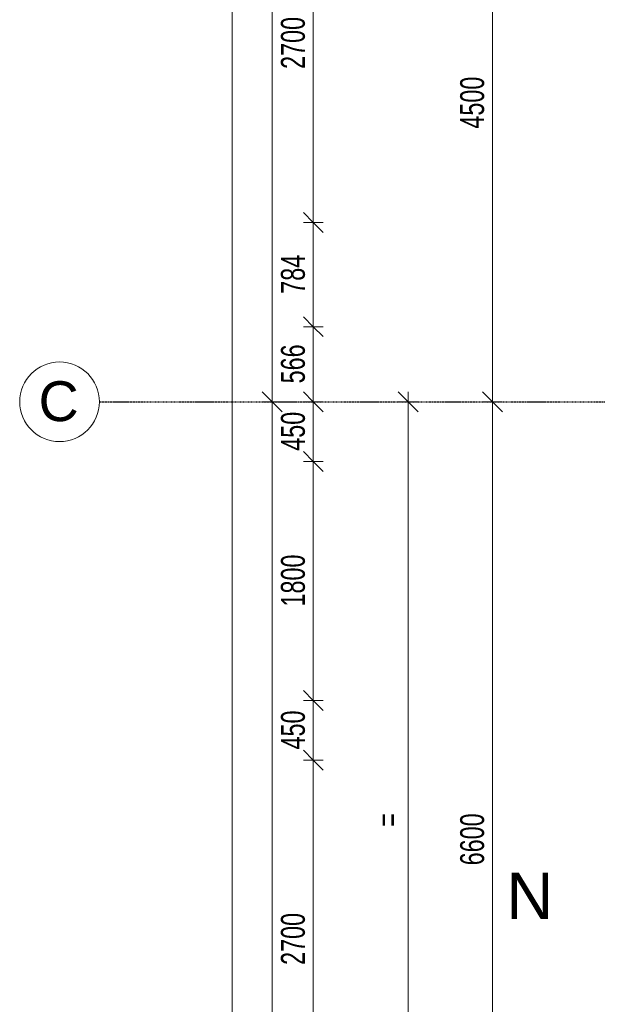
# Model space of a CAD drawing. Header units: millimetres. Extents: x -80560 to 110805, y -11020 to 52719.
# Tile 23 of 145: x 29345 to 33695, y 30661 to 38079. Entities that reach past the tile are written whole.
import ezdxf

# ---------------------------------------------------------------- set-up
doc = ezdxf.new("R2010")
doc.units = ezdxf.units.MM
doc.linetypes.add('CENTER2', pattern=[20, 8, -4, 4, -4])
for name, color, linetype, lineweight in [('A-ANNO-DIMS', 211, 'Continuous', 9), ('A-ANNO-DIMS-100', 211, 'Continuous', 9), ('G-ANNO-SYMB', 111, 'Continuous', 9), ('S-GRID', 1, 'Continuous', 9), ('S-GRID-IDEN', 1, 'Continuous', 9)]:
    doc.layers.add(name, color=color, linetype=linetype, lineweight=lineweight)
doc.styles.add('Arial_3', font='arial.ttf', dxfattribs={"height": 350})
doc.styles.add('Arial_4', font='arial.ttf', dxfattribs={"height": 300})
doc.styles.add('Arial_5', font='arial.ttf', dxfattribs={"width": 0.7, "height": 180})
doc.dimstyles.new('n3o_1_8', dxfattribs={"dimscale": 304.8, "dimtxt": 183.646692, "dimasz": 0.492126, "dimexe": 0.246063, "dimexo": 0.0625, "dimgap": 0.032808, "dimtad": 1, "dimdec": 0, "dimdsep": 46, "dimtxsty": 'Arial_5', "dimblk1": 'OBLIQUE', "dimblk2": 'OBLIQUE', "dimsah": 1, "dimcen": 0.09, "dimdle": 0.246063, "dimazin": 0, "dimtfac": 1, "dimtdec": 4, "dimtix": 1, "dimtmove": 0, "dimatfit": 3, "dimfxl": 0.246063, "dimfxlon": 1, "dimtvp": 1, "dimtolj": 1, "dimtzin": 0, "dimarcsym": 2})
doc.dimstyles.new('n3o_1_8_4', dxfattribs={"dimscale": 304.8, "dimtxt": 183.646692, "dimasz": 0.492126, "dimexe": 0.246063, "dimexo": 0.0625, "dimgap": 0.032808, "dimtad": 1, "dimdec": 0, "dimdsep": 46, "dimtxsty": 'Arial_5', "dimblk1": 'OBLIQUE', "dimblk2": 'OBLIQUE', "dimsah": 1, "dimcen": 0.09, "dimdle": 0.246063, "dimazin": 0, "dimtfac": 1, "dimtdec": 4, "dimtix": 1, "dimtmove": 0, "dimatfit": 3, "dimfxl": 0.246063, "dimfxlon": 1, "dimtvp": 1, "dimtolj": 1, "dimtzin": 0, "dimarcsym": 2})

# ---------------------------------------------------------------- blocks, each defined once
blk = doc.blocks.new('Grid - r_3_0mm-316018-DO_03 derde verdieping')
at = {"layer": 'S-GRID-IDEN'}
blk.add_circle((0, 0), 3, dxfattribs=at)
blk = doc.blocks.new('DIMBLOCK27-DO_03 derde verdieping')
at = {"layer": 'A-ANNO-DIMS-100'}
for p, q in [((32270.2, 35200), (32195.2, 35275)), ((32270.2, 28900), (32270.2, 35275)), ((32195.2, 35200), (32345.2, 35200)), ((32270.2, 35200), (32195.2, 35200)), ((32270.2, 35200), (32345.2, 35125)), ((32270.2, 28900), (32195.2, 28975)), ((32195.2, 28900), (32345.2, 28900)), ((32270.2, 28900), (32195.2, 28900)), ((32270.2, 28900), (32345.2, 28825))]:
    blk.add_line(p, q, dxfattribs=at)
at = {"layer": 'A-ANNO-DIMS-100', "color": 0, "insert": (32026.5, 31999.1), "char_height": 180, "width": 122.054, "attachment_point": 1, "rotation": 90, "line_spacing_factor": 0.941778, "style": 'Arial_5'}
blk.add_mtext('=', dxfattribs=at)
blk = doc.blocks.new('_Oblique')
at = {"color": 0, "linetype": 'ByBlock', "lineweight": -2}
blk.add_line((-0.5, -0.5), (0.5, 0.5), dxfattribs=at)
blk = doc.blocks.new('DIMBLOCK126-DO_03 derde verdieping')
at = {"layer": 'A-ANNO-DIMS-100'}
for p, q in [((31556.1, 39250), (31481.1, 39325)), ((31631.1, 39250), (31481.1, 39250)), ((31556.1, 39250), (31556.1, 36550)), ((31556.1, 39250), (31631.1, 39175)), ((31556.1, 39250), (31631.1, 39250)), ((31556.1, 36550), (31481.1, 36625)), ((31631.1, 36550), (31481.1, 36550)), ((31556.1, 36550), (31631.1, 36475)), ((31556.1, 36550), (31631.1, 36550))]:
    blk.add_line(p, q, dxfattribs=at)
at = {"layer": 'A-ANNO-DIMS-100', "color": 0, "insert": (31312.5, 37707.9), "char_height": 180, "width": 461.094, "attachment_point": 1, "rotation": 90, "line_spacing_factor": 0.941778, "style": 'Arial_5'}
blk.add_mtext('2700', dxfattribs=at)
blk = doc.blocks.new('DIMBLOCK127-DO_03 derde verdieping')
at = {"layer": 'A-ANNO-DIMS-100'}
for p, q in [((31556.1, 36550), (31481.1, 36625)), ((31631.1, 36550), (31481.1, 36550)), ((31556.1, 36550), (31556.1, 35766)), ((31556.1, 36550), (31631.1, 36475)), ((31556.1, 36550), (31631.1, 36550)), ((31556.1, 35766), (31481.1, 35841)), ((31631.1, 35766), (31481.1, 35766)), ((31556.1, 35766), (31631.1, 35691)), ((31556.1, 35766), (31631.1, 35766))]:
    blk.add_line(p, q, dxfattribs=at)
at = {"layer": 'A-ANNO-DIMS-100', "color": 0, "insert": (31312.5, 36013.9), "char_height": 180, "width": 345.821, "attachment_point": 1, "rotation": 90, "line_spacing_factor": 0.941778, "style": 'Arial_5'}
blk.add_mtext('784', dxfattribs=at)
blk = doc.blocks.new('DIMBLOCK128-DO_03 derde verdieping')
at = {"layer": 'A-ANNO-DIMS-100'}
for p, q in [((31556.1, 35766), (31481.1, 35841)), ((31631.1, 35766), (31481.1, 35766)), ((31556.1, 35766), (31556.1, 35125)), ((31556.1, 35766), (31631.1, 35691)), ((31556.1, 35766), (31631.1, 35766)), ((31556.1, 35200), (31481.1, 35275)), ((31631.1, 35200), (31481.1, 35200)), ((31556.1, 35200), (31631.1, 35125)), ((31556.1, 35200), (31631.1, 35200))]:
    blk.add_line(p, q, dxfattribs=at)
at = {"layer": 'A-ANNO-DIMS-100', "color": 0, "insert": (31312.5, 35338.9), "char_height": 180, "width": 345.821, "attachment_point": 1, "rotation": 90, "line_spacing_factor": 0.941778, "style": 'Arial_5'}
blk.add_mtext('566', dxfattribs=at)
blk = doc.blocks.new('DIMBLOCK129-DO_03 derde verdieping')
at = {"layer": 'A-ANNO-DIMS-100'}
for p, q in [((31556.1, 35200), (31481.1, 35275)), ((31556.1, 35275), (31556.1, 34750)), ((31631.1, 35200), (31481.1, 35200)), ((31556.1, 35200), (31631.1, 35125)), ((31556.1, 35200), (31631.1, 35200)), ((31556.1, 34750), (31481.1, 34825)), ((31631.1, 34750), (31481.1, 34750)), ((31556.1, 34750), (31631.1, 34675)), ((31556.1, 34750), (31631.1, 34750))]:
    blk.add_line(p, q, dxfattribs=at)
at = {"layer": 'A-ANNO-DIMS-100', "color": 0, "insert": (31312.5, 34830.9), "char_height": 180, "width": 345.821, "attachment_point": 1, "rotation": 90, "line_spacing_factor": 0.941778, "style": 'Arial_5'}
blk.add_mtext('450', dxfattribs=at)
blk = doc.blocks.new('DIMBLOCK130-DO_03 derde verdieping')
at = {"layer": 'A-ANNO-DIMS-100'}
for p, q in [((31556.1, 34750), (31481.1, 34825)), ((31631.1, 34750), (31481.1, 34750)), ((31556.1, 34750), (31556.1, 32950)), ((31556.1, 34750), (31631.1, 34675)), ((31556.1, 34750), (31631.1, 34750)), ((31556.1, 32950), (31481.1, 33025)), ((31631.1, 32950), (31481.1, 32950)), ((31556.1, 32950), (31631.1, 32875)), ((31556.1, 32950), (31631.1, 32950))]:
    blk.add_line(p, q, dxfattribs=at)
at = {"layer": 'A-ANNO-DIMS-100', "color": 0, "insert": (31312.5, 33657.9), "char_height": 180, "width": 461.094, "attachment_point": 1, "rotation": 90, "line_spacing_factor": 0.941778, "style": 'Arial_5'}
blk.add_mtext('1800', dxfattribs=at)
blk = doc.blocks.new('DIMBLOCK131-DO_03 derde verdieping')
at = {"layer": 'A-ANNO-DIMS-100'}
for p, q in [((31556.1, 32950), (31481.1, 33025)), ((31631.1, 32950), (31481.1, 32950)), ((31556.1, 32950), (31556.1, 32500)), ((31556.1, 32950), (31631.1, 32875)), ((31556.1, 32950), (31631.1, 32950)), ((31556.1, 32500), (31481.1, 32575)), ((31631.1, 32500), (31481.1, 32500)), ((31556.1, 32500), (31631.1, 32425)), ((31556.1, 32500), (31631.1, 32500))]:
    blk.add_line(p, q, dxfattribs=at)
at = {"layer": 'A-ANNO-DIMS-100', "color": 0, "insert": (31312.5, 32580.9), "char_height": 180, "width": 345.821, "attachment_point": 1, "rotation": 90, "line_spacing_factor": 0.941778, "style": 'Arial_5'}
blk.add_mtext('450', dxfattribs=at)
blk = doc.blocks.new('DIMBLOCK132-DO_03 derde verdieping')
at = {"layer": 'A-ANNO-DIMS-100'}
for p, q in [((31556.1, 32500), (31481.1, 32575)), ((31631.1, 32500), (31481.1, 32500)), ((31556.1, 32500), (31556.1, 29800)), ((31556.1, 32500), (31631.1, 32425)), ((31556.1, 32500), (31631.1, 32500)), ((31556.1, 29800), (31481.1, 29875)), ((31631.1, 29800), (31481.1, 29800)), ((31556.1, 29800), (31631.1, 29725)), ((31556.1, 29800), (31631.1, 29800))]:
    blk.add_line(p, q, dxfattribs=at)
at = {"layer": 'A-ANNO-DIMS-100', "color": 0, "insert": (31312.5, 30957.9), "char_height": 180, "width": 461.094, "attachment_point": 1, "rotation": 90, "line_spacing_factor": 0.941778, "style": 'Arial_5'}
blk.add_mtext('2700', dxfattribs=at)
blk = doc.blocks.new('DIMBLOCK148-DO_03 derde verdieping')
at = {"layer": 'A-ANNO-DIMS-100'}
for p, q in [((31246.1, 47800), (31171.1, 47875)), ((31321.1, 47800), (31171.1, 47800)), ((31246.1, 47800), (31246.1, 35200)), ((31246.1, 47800), (31321.1, 47725)), ((31246.1, 47800), (31321.1, 47800)), ((31246.1, 35200), (31171.1, 35275)), ((31321.1, 35200), (31171.1, 35200)), ((31246.1, 35200), (31321.1, 35125)), ((31246.1, 35200), (31321.1, 35200))]:
    blk.add_line(p, q, dxfattribs=at)
at = {"layer": 'A-ANNO-DIMS-100', "color": 0, "insert": (31002.5, 41259.8), "char_height": 180, "width": 576.368, "attachment_point": 1, "rotation": 90, "line_spacing_factor": 0.941778, "style": 'Arial_5'}
blk.add_mtext('12600', dxfattribs=at)
blk = doc.blocks.new('DIMBLOCK149-DO_03 derde verdieping')
at = {"layer": 'A-ANNO-DIMS-100'}
for p, q in [((31246.1, 35200), (31171.1, 35275)), ((31321.1, 35200), (31171.1, 35200)), ((31246.1, 35200), (31246.1, 22600)), ((31246.1, 35200), (31321.1, 35125)), ((31246.1, 35200), (31321.1, 35200)), ((31246.1, 22600), (31171.1, 22675)), ((31321.1, 22600), (31171.1, 22600)), ((31246.1, 22600), (31321.1, 22525)), ((31246.1, 22600), (31321.1, 22600))]:
    blk.add_line(p, q, dxfattribs=at)
at = {"layer": 'A-ANNO-DIMS-100', "color": 0, "insert": (31002.5, 28659.8), "char_height": 180, "width": 576.368, "attachment_point": 1, "rotation": 90, "line_spacing_factor": 0.941778, "style": 'Arial_5'}
blk.add_mtext('12600', dxfattribs=at)
blk = doc.blocks.new('DIMBLOCK153-DO_03 derde verdieping')
at = {"layer": 'A-ANNO-DIMS-100'}
for p, q in [((30946.1, 48371), (30871.1, 48446)), ((30946.1, 9354), (30946.1, 48446)), ((31021.1, 48371), (30871.1, 48371)), ((30946.1, 48371), (31021.1, 48296)), ((30946.1, 48371), (31021.1, 48371)), ((30946.1, 9429), (30871.1, 9504)), ((31021.1, 9429), (30871.1, 9429)), ((30946.1, 9429), (31021.1, 9354)), ((30946.1, 9429), (31021.1, 9429))]:
    blk.add_line(p, q, dxfattribs=at)
at = {"layer": 'A-ANNO-DIMS-100', "color": 0, "insert": (30702.5, 28659.8), "char_height": 180, "width": 576.368, "attachment_point": 1, "rotation": 90, "line_spacing_factor": 0.941778, "style": 'Arial_5'}
blk.add_mtext('38942', dxfattribs=at)
blk = doc.blocks.new('DIMBLOCK647-DO_03 derde verdieping')
at = {"layer": 'A-ANNO-DIMS-100'}
for p, q in [((32905.7, 39700), (32830.7, 39775)), ((32980.7, 39700), (32830.7, 39700)), ((32905.7, 39700), (32905.7, 35200)), ((32905.7, 39700), (32980.7, 39625)), ((32905.7, 39700), (32980.7, 39700)), ((32905.7, 35200), (32830.7, 35275)), ((32980.7, 35200), (32830.7, 35200)), ((32905.7, 35200), (32980.7, 35125)), ((32905.7, 35200), (32980.7, 35200))]:
    blk.add_line(p, q, dxfattribs=at)
at = {"layer": 'A-ANNO-DIMS-100', "color": 0, "insert": (32662, 37257.9), "char_height": 180, "width": 461.094, "attachment_point": 1, "rotation": 90, "line_spacing_factor": 0.941778, "style": 'Arial_5'}
blk.add_mtext('4500', dxfattribs=at)
blk = doc.blocks.new('DIMBLOCK648-DO_03 derde verdieping')
at = {"layer": 'A-ANNO-DIMS-100'}
for p, q in [((32905.7, 35200), (32830.7, 35275)), ((32980.7, 35200), (32830.7, 35200)), ((32905.7, 35200), (32905.7, 28600)), ((32905.7, 35200), (32980.7, 35125)), ((32905.7, 35200), (32980.7, 35200)), ((32905.7, 28600), (32830.7, 28675)), ((32980.7, 28600), (32830.7, 28600)), ((32905.7, 28600), (32980.7, 28525)), ((32905.7, 28600), (32980.7, 28600))]:
    blk.add_line(p, q, dxfattribs=at)
at = {"layer": 'A-ANNO-DIMS-100', "color": 0, "insert": (32662, 31707.9), "char_height": 180, "width": 461.094, "attachment_point": 1, "rotation": 90, "line_spacing_factor": 0.941778, "style": 'Arial_5'}
blk.add_mtext('6600', dxfattribs=at)

msp = doc.modelspace()

# ---------------------------------------------------------------- linework, layer by layer
at = {"layer": 'S-GRID', "linetype": 'CENTER2', "lineweight": 25}
msp.add_line((29945.3, 35200), (110204.9, 35200), dxfattribs=at)

# ---------------------------------------------------------------- block references
at = {"layer": 'S-GRID-IDEN', "xscale": 99.99999999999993, "yscale": 99.99999999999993, "zscale": 99.99999999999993, "rotation": 269.9999999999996}
msp.add_blockref('Grid - r_3_0mm-316018-DO_03 derde verdieping', (29645.3, 35200), dxfattribs=at)

# ---------------------------------------------------------------- texts
at = {"layer": 'G-ANNO-SYMB', "insert": (33010.2, 31653.3), "char_height": 350, "width": 432.911, "attachment_point": 1, "style": 'Arial_3'}
msp.add_mtext('N', dxfattribs=at)
at = {"layer": 'S-GRID-IDEN', "insert": (29487.2, 35354.5), "char_height": 300, "width": 368.776, "attachment_point": 1, "style": 'Arial_4'}
msp.add_mtext('C', dxfattribs=at)

# ---------------------------------------------------------------- dimensions: what is measured, and where the dimension line sits
at = {"layer": 'A-ANNO-DIMS'}
for base, p1, p2, dimstyle, override, picture, middle in [((30946.1, 48371), (31021.1, 9429), (31021.1, 48371), 'n3o_1_8', {"dimpost": '<>', "dimfxl": 38942}, 'DIMBLOCK153-DO_03 derde verdieping', (30844.2, 28900)), ((31246.1, 35200), (31321.1, 47800), (31321.1, 35200), 'n3o_1_8', {"dimpost": '<>', "dimfxl": 12600}, 'DIMBLOCK148-DO_03 derde verdieping', (31144.2, 41500)), ((32905.7, 35200), (32980.7, 39700), (32980.7, 35200), 'n3o_1_8_4', {"dimpost": '<>', "dimfxl": 4500}, 'DIMBLOCK647-DO_03 derde verdieping', (32803.8, 37450)), ((31556.1, 36550), (31631.1, 39250), (31631.1, 36550), 'n3o_1_8', {"dimpost": '<>', "dimfxl": 2700}, 'DIMBLOCK126-DO_03 derde verdieping', (31454.2, 37900)), ((31556.1, 35766), (31631.1, 36550), (31631.1, 35766), 'n3o_1_8', {"dimpost": '<>', "dimfxl": 784}, 'DIMBLOCK127-DO_03 derde verdieping', (31454.2, 36158)), ((31556.1, 35200), (31631.1, 35766), (31631.1, 35200), 'n3o_1_8', {"dimpost": '<>', "dimfxl": 566}, 'DIMBLOCK128-DO_03 derde verdieping', (31454.2, 35483)), ((31246.1, 22600), (31321.1, 35200), (31321.1, 22600), 'n3o_1_8', {"dimpost": '<>', "dimfxl": 12600}, 'DIMBLOCK149-DO_03 derde verdieping', (31144.2, 28900)), ((31556.1, 34750), (31631.1, 35200), (31631.1, 34750), 'n3o_1_8', {"dimpost": '<>', "dimfxl": 450}, 'DIMBLOCK129-DO_03 derde verdieping', (31454.2, 34975)), ((32905.7, 28600), (32980.7, 35200), (32980.7, 28600), 'n3o_1_8_4', {"dimpost": '<>', "dimfxl": 6600}, 'DIMBLOCK648-DO_03 derde verdieping', (32803.8, 31900)), ((31556.1, 32950), (31631.1, 34750), (31631.1, 32950), 'n3o_1_8', {"dimpost": '<>', "dimfxl": 1800}, 'DIMBLOCK130-DO_03 derde verdieping', (31454.2, 33850)), ((31556.1, 32500), (31631.1, 32950), (31631.1, 32500), 'n3o_1_8', {"dimpost": '<>', "dimfxl": 450}, 'DIMBLOCK131-DO_03 derde verdieping', (31454.2, 32725)), ((31556.1, 29800), (31631.1, 32500), (31631.1, 29800), 'n3o_1_8', {"dimpost": '<>', "dimfxl": 2700}, 'DIMBLOCK132-DO_03 derde verdieping', (31454.2, 31150))]:
    dim = msp.add_linear_dim(base=base, p1=p1, p2=p2, angle=90, dimstyle=dimstyle, override=override, dxfattribs=at)
    dim.commit()
    dim.dimension.update_dxf_attribs({"geometry": picture, "text_midpoint": middle})
dim = msp.add_linear_dim(base=(32270.2, 35200), p1=(32195.2, 28900), p2=(32195.2, 35200), angle=90, text='=', dimstyle='n3o_1_8', override={"dimpost": '<>', "dimfxl": 6300}, dxfattribs=at)
dim.commit()
dim.dimension.update_dxf_attribs({"geometry": 'DIMBLOCK27-DO_03 derde verdieping', "text_midpoint": (32170.2, 32050)})

doc.saveas('drawing.dxf')
